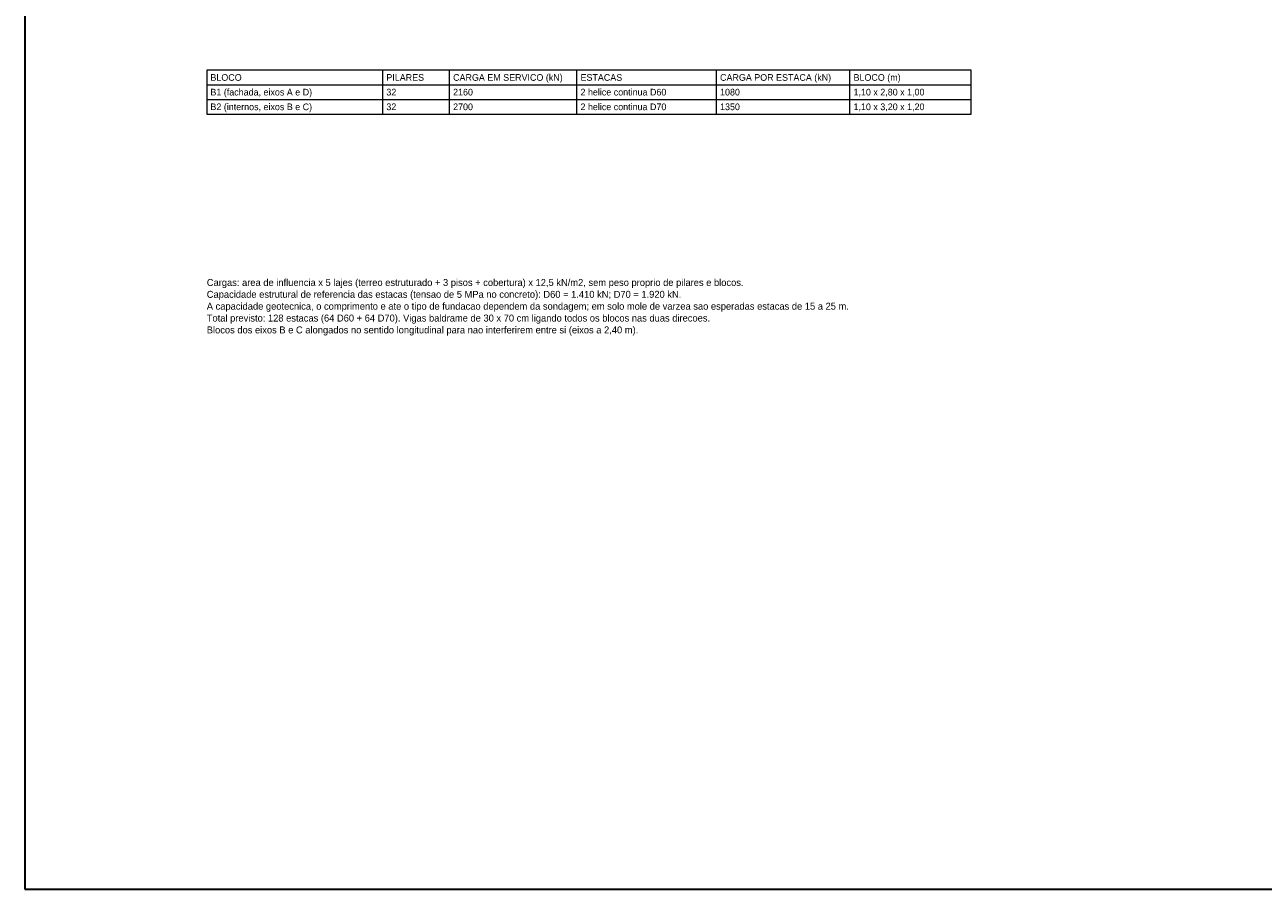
# Model space of a CAD drawing. Header units: metres. Extents: x -12 to 152, y -66 to 49.
# Tile 1 of 3: x -12 to 70, y -66 to -9. Entities that reach past the tile are written whole.
import ezdxf
from ezdxf.enums import TextEntityAlignment as Align

# ---------------------------------------------------------------- set-up
doc = ezdxf.new("R2010")
doc.units = ezdxf.units.M
doc.layers.add('COTA', color=8, linetype='Continuous', lineweight=13, true_color=0x6a6a6a)
doc.layers.add('FOLHA', color=7, linetype='Continuous', lineweight=35)
doc.layers.add('NOTA', color=7, linetype='Continuous', lineweight=18)

msp = doc.modelspace()

# ---------------------------------------------------------------- linework, layer by layer
at = {"layer": 'COTA'}
for p, q in [((11.6, -14.904), (11.6, -12)), ((16, -14.904), (16, -12)), ((24.4, -14.904), (24.4, -12)), ((33.6, -14.904), (33.6, -12)), ((42.4, -14.904), (42.4, -12)), ((0, -12.968), (50.4, -12.968)), ((0, -13.936), (50.4, -13.936)), ((0, -14.904), (50.4, -14.904))]:
    msp.add_line(p, q, dxfattribs=at)
msp.add_lwpolyline([(0, -14.904), (50.4, -14.904), (50.4, -12), (0, -12)], close=True, dxfattribs=at)
at = {"layer": 'FOLHA'}
msp.add_lwpolyline([(-12, -66), (152.2, -66), (152.2, 48.8), (-12, 48.8)], close=True, dxfattribs=at)

# ---------------------------------------------------------------- texts
at = {"layer": 'NOTA'}
for s, height, p in [('CARGA EM SERVICO (kN)', 0.44, (16.24, -12.484)), ('CARGA POR ESTACA (kN)', 0.44, (33.84, -12.484)), ('BLOCO (m)', 0.44, (42.64, -12.484)), ('BLOCO', 0.44, (0.24, -12.484)), ('PILARES', 0.44, (11.84, -12.484)), ('ESTACAS', 0.44, (24.64, -12.484)), ('B1 (fachada, eixos A e D)', 0.44, (0.24, -13.452)), ('32', 0.44, (11.84, -13.452)), ('2160', 0.44, (16.24, -13.452)), ('2 helice continua D60', 0.44, (24.64, -13.452)), ('1080', 0.44, (33.84, -13.452)), ('1,10 x 2,80 x 1,00', 0.44, (42.64, -13.452)), ('B2 (internos, eixos B e C)', 0.44, (0.24, -14.42)), ('32', 0.44, (11.84, -14.42)), ('2700', 0.44, (16.24, -14.42)), ('2 helice continua D70', 0.44, (24.64, -14.42)), ('1350', 0.44, (33.84, -14.42)), ('1,10 x 3,20 x 1,20', 0.44, (42.64, -14.42)), ('Cargas: area de influencia x 5 lajes (terreo estruturado + 3 pisos + cobertura) x 12,5 kN/m2, sem peso proprio de pilares e blocos.', 0.46, (0, -26)), ('Capacidade estrutural de referencia das estacas (tensao de 5 MPa no concreto): D60 = 1.410 kN; D70 = 1.920 kN.', 0.46, (0, -26.782)), ('A capacidade geotecnica, o comprimento e ate o tipo de fundacao dependem da sondagem; em solo mole de varzea sao esperadas estacas de 15 a 25 m.', 0.46, (0, -27.564)), ('Total previsto: 128 estacas (64 D60 + 64 D70). Vigas baldrame de 30 x 70 cm ligando todos os blocos nas duas direcoes.', 0.46, (0, -28.346)), ('Blocos dos eixos B e C alongados no sentido longitudinal para nao interferirem entre si (eixos a 2,40 m).', 0.46, (0, -29.128))]:
    msp.add_text(s, height=height, dxfattribs=at).set_placement(p, align=Align.MIDDLE_LEFT)

doc.saveas('drawing.dxf')
